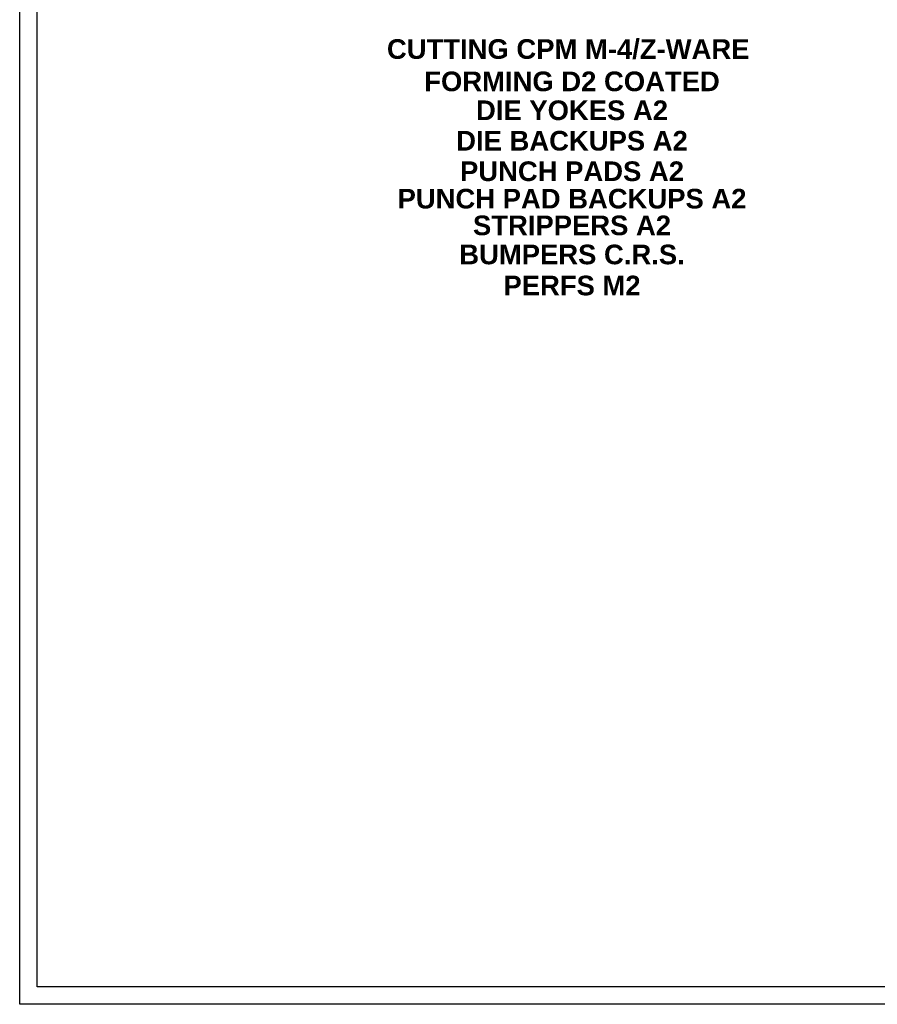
# Model space of a CAD drawing. Header units: inches. Extents: x -59 to 40, y -86 to 20.
# Tile 3 of 74: x -8 to 5, y -86 to -72. Entities that reach past the tile are written whole.
import ezdxf
from ezdxf.enums import TextEntityAlignment as Align

# ---------------------------------------------------------------- set-up
doc = ezdxf.new("R2010")
doc.units = ezdxf.units.IN
doc.header["$MEASUREMENT"] = 0
doc.layers.add('SID-M-D', color=2, linetype='Continuous')
doc.layers.add('SID-M-S', color=7, linetype='Continuous')
doc.styles.add('SANSSERIFBOLD', font='sasb____.pfb', dxfattribs={"height": 0.5})

msp = doc.modelspace()

# ---------------------------------------------------------------- linework, layer by layer
at = {"layer": 'SID-M-S', "color": 7}
for points in [[(-7.73176, -51.89929), (39.76824, -51.89929), (39.76824, -85.77431), (-7.73176, -85.77431)], [(-7.48176, -85.52431), (-7.48176, -52.14929), (39.51824, -52.14929), (39.51824, -85.52431)]]:
    msp.add_lwpolyline(points, close=True, dxfattribs=at)

# ---------------------------------------------------------------- texts
at = {"layer": 'SID-M-D', "style": 'SANSSERIFBOLD'}
for s, height, p in [('CUTTING CPM M-4/Z-WARE ', 0.2812494, (0.18114, -72.08505)), ('FORMING D2 COATED', 0.2812494, (0.18114, -72.55167)), ('DIE YOKES A2', 0.2812494, (0.18114, -72.96561)), ('DIE BACKUPS A2', 0.2812494, (0.18114, -73.40226)), ('PUNCH PADS A2', 0.2812494, (0.18114, -73.83921)), ('PUNCH PAD BACKUPS A2', 0.2812494, (0.18114, -74.23219)), ('STRIPPERS A2', 0.2812494, (0.18114, -74.61474)), ('BUMPERS C.R.S.', 0.2812494, (0.18114, -75.03161)), ('PERFS M2', 0.281249, (0.18114, -75.47624))]:
    msp.add_text(s, height=height, dxfattribs=at).set_placement(p, align=Align.MIDDLE)

doc.saveas('drawing.dxf')
